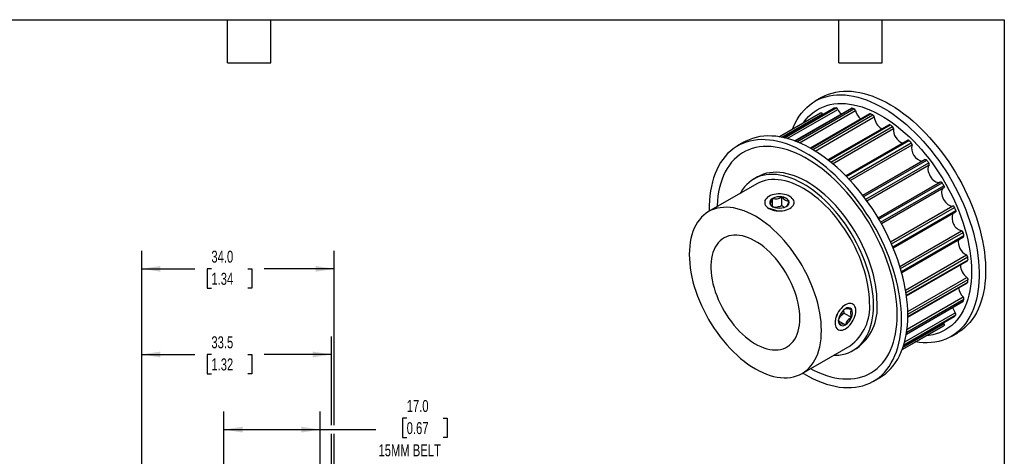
# Model space of a CAD drawing. Header units: millimetres. Extents: x 6 to 273, y 6 to 210.
# Tile 3 of 3: x 99 to 273, y 132 to 210. Entities that reach past the tile are written whole.
import ezdxf

# ---------------------------------------------------------------- set-up
doc = ezdxf.new("R2010")
doc.units = ezdxf.units.MM
doc.layers.add('DIMENSIONS', color=140, linetype='Continuous', lineweight=25)
doc.layers.add('TEXT', color=140, linetype='Continuous', lineweight=25)
doc.styles.add('SLDTEXTSTYLE0', font='TXT', dxfattribs={"width": 0.7})
doc.dimstyles.new('SLDDIMSTYLE1', dxfattribs={"dimtxt": 2.158008, "dimasz": 3.302, "dimexe": 0, "dimexo": 0.0625, "dimgap": 0.539502, "dimtad": 0, "dimtih": 1, "dimtoh": 1, "dimrnd": 1e-09, "dimzin": 4, "dimdsep": 46, "dimtxsty": 'SLDTEXTSTYLE0', "dimsah": 1, "dimcen": 0.09, "dimadec": 0, "dimazin": 1, "dimtfac": 1, "dimtofl": 0, "dimtmove": 0, "dimatfit": 3, "dimfxl": 0, "dimfrac": 2, "dimtolj": 1, "dimtzin": 12, "dimarcsym": 0})
doc.dimstyles.new('SLDDIMSTYLE3', dxfattribs={"dimtxt": 2.158008, "dimasz": 3.302, "dimexe": 0, "dimexo": 0.0625, "dimgap": 0.539502, "dimtad": 0, "dimtih": 1, "dimtoh": 1, "dimrnd": 1e-09, "dimzin": 12, "dimdsep": 46, "dimtxsty": 'SLDTEXTSTYLE0', "dimsah": 1, "dimcen": 0.09, "dimadec": 0, "dimazin": 3, "dimtfac": 1, "dimtofl": 0, "dimtmove": 0, "dimatfit": 3, "dimfxl": 0, "dimfrac": 2, "dimtolj": 1, "dimtzin": 12, "dimarcsym": 0})

# ---------------------------------------------------------------- blocks, each defined once
blk = doc.blocks.new('_D_3')
at = {"layer": 'DIMENSIONS'}
for p, q in [((135.23, 115.28), (135.23, 140.31)), ((152.23, 116.17), (152.23, 140.31)), ((167.52, 139.15), (166.8, 139.15)), ((166.8, 139.15), (166.8, 135.72)), ((173.94, 139.15), (174.66, 139.15)), ((174.66, 139.15), (174.66, 135.72)), ((135.23, 137.13), (152.23, 137.13)), ((152.23, 137.13), (162.06, 137.13)), ((166.8, 135.72), (167.52, 135.72)), ((174.66, 135.72), (173.94, 135.72))]:
    blk.add_line(p, q, dxfattribs=at)
for points in [[(135.23, 137.13), (138.53, 136.62), (138.53, 137.64)], [(152.23, 137.13), (148.93, 137.64), (148.93, 136.62)]]:
    blk.add_solid(points, dxfattribs=at)
at = {"layer": 'DIMENSIONS', "char_height": 2.117, "attachment_point": 1, "style": 'SLDTEXTSTYLE0'}
for s, insert in [('17.0', (167.52, 142.36)), ('0.67', (167.52, 138.45)), ('15MM BELT', (162.54, 134.53))]:
    blk.add_mtext(s, dxfattribs=dict(at, insert=insert))
blk = doc.blocks.new('_D_4')
at = {"layer": 'DIMENSIONS'}
for p, q in [((120.73, 110.17), (120.73, 153.58)), ((154.23, 137.89), (154.23, 153.58)), ((120.73, 150.4), (130.11, 150.4)), ((133.03, 150.4), (132.31, 150.4)), ((132.31, 150.4), (132.31, 146.97)), ((139.45, 150.4), (140.17, 150.4)), ((140.17, 150.4), (140.17, 146.97)), ((154.23, 150.4), (142.37, 150.4)), ((132.31, 146.97), (133.03, 146.97)), ((140.17, 146.97), (139.45, 146.97)), ((154.23, 117.67), (154.23, 136.37))]:
    blk.add_line(p, q, dxfattribs=at)
for points in [[(120.73, 150.4), (124.03, 149.89), (124.03, 150.91)], [(154.23, 150.4), (150.93, 150.91), (150.93, 149.89)]]:
    blk.add_solid(points, dxfattribs=at)
at = {"layer": 'DIMENSIONS', "char_height": 2.117, "attachment_point": 1, "style": 'SLDTEXTSTYLE0'}
for s, insert in [('33.5', (133.03, 153.61)), ('1.32', (133.03, 149.7))]:
    blk.add_mtext(s, dxfattribs=dict(at, insert=insert))
blk = doc.blocks.new('_D_5')
at = {"layer": 'DIMENSIONS'}
for p, q in [((120.73, 110.17), (120.73, 168.7)), ((154.73, 137.89), (154.73, 168.7)), ((120.73, 165.53), (130.11, 165.53)), ((133.03, 165.53), (132.31, 165.53)), ((132.31, 165.53), (132.31, 162.1)), ((139.45, 165.53), (140.17, 165.53)), ((140.17, 165.53), (140.17, 162.1)), ((154.73, 165.53), (142.37, 165.53)), ((132.31, 162.1), (133.03, 162.1)), ((140.17, 162.1), (139.45, 162.1)), ((154.73, 111.17), (154.73, 136.37))]:
    blk.add_line(p, q, dxfattribs=at)
for points in [[(120.73, 165.53), (124.03, 165.02), (124.03, 166.04)], [(154.73, 165.53), (151.43, 166.04), (151.43, 165.02)]]:
    blk.add_solid(points, dxfattribs=at)
at = {"layer": 'DIMENSIONS', "char_height": 2.117, "attachment_point": 1, "style": 'SLDTEXTSTYLE0'}
for s, insert in [('34.0', (133.03, 168.74)), ('1.34', (133.03, 164.83))]:
    blk.add_mtext(s, dxfattribs=dict(at, insert=insert))

msp = doc.modelspace()

# ---------------------------------------------------------------- linework, layer by layer
for p, q in [((240.779, 195.807), (239.647, 195.154)), ((240.508, 193.007), (233.319, 188.857)), ((233.322, 188.856), (240.655, 193.089)), ((242.986, 193.89), (234.032, 188.721)), ((234.041, 188.719), (243.02, 193.902)), ((234.228, 188.676), (243.371, 193.954)), ((234.732, 188.548), (243.663, 193.704)), ((246.02, 193.884), (236.046, 188.126)), ((236.08, 188.113), (246.097, 193.896)), ((236.385, 187.997), (246.488, 193.829)), ((236.856, 187.804), (246.756, 193.519)), ((233.786, 188.772), (240.955, 192.911)), ((249.315, 192.905), (238.809, 186.84)), ((238.873, 186.804), (249.438, 192.903)), ((239.238, 186.593), (249.849, 192.719)), ((239.651, 186.344), (250.081, 192.365)), ((240.955, 192.911), (241.041, 192.767)), ((252.704, 191.001), (241.913, 184.771)), ((242.006, 184.698), (252.875, 190.972)), ((242.391, 184.392), (253.286, 190.682)), ((242.739, 184.106), (253.47, 190.301)), ((227.058, 187.887), (225.927, 187.234)), ((256.019, 188.267), (245.076, 181.95)), ((245.196, 181.827), (256.237, 188.201)), ((245.572, 181.436), (256.627, 187.818)), ((245.852, 181.137), (256.754, 187.43)), ((259.093, 184.842), (248.083, 178.486)), ((248.224, 178.302), (259.354, 184.728)), ((248.568, 177.842), (259.704, 184.271)), ((248.779, 177.552), (259.767, 183.896)), ((229.461, 181.768), (228.824, 181.401)), ((250.759, 174.539), (261.77, 180.895)), ((229.324, 180.535), (220.839, 175.637)), ((250.91, 174.284), (262.07, 180.727)), ((251.203, 173.777), (262.363, 180.22)), ((251.348, 173.519), (262.358, 179.875)), ((231.492, 178.33), (231.317, 178.229)), ((232.106, 176.581), (232.106, 177.976)), ((233.779, 176.711), (233.779, 178.235)), ((252.968, 170.297), (263.955, 176.64)), ((253.113, 169.969), (264.249, 176.398)), ((253.339, 169.441), (264.469, 175.867)), ((253.428, 169.228), (264.438, 175.584)), ((254.608, 165.97), (265.51, 172.264)), ((254.727, 165.579), (265.782, 171.96)), ((254.879, 165.057), (265.919, 171.43)), ((254.925, 164.892), (265.868, 171.209)), ((255.624, 161.789), (266.355, 167.984)), ((255.697, 161.345), (266.592, 167.635)), ((255.77, 160.859), (266.639, 167.133)), ((255.786, 160.741), (266.578, 166.971)), ((256.017, 157.996), (266.448, 164.017)), ((256.027, 157.513), (266.639, 163.639)), ((256.026, 157.018), (266.532, 163.083)), ((256.027, 157.091), (266.592, 163.191)), ((255.816, 154.34), (265.919, 160.173)), ((255.884, 154.845), (265.785, 160.561)), ((255.758, 153.981), (265.733, 159.74)), ((255.764, 154.017), (265.782, 159.801)), ((244.666, 158.216), (244.739, 157.727)), ((244.739, 157.727), (246.059, 156.966)), ((255.266, 151.939), (264.221, 157.109)), ((255.269, 151.949), (264.249, 157.133)), ((255.326, 152.132), (264.469, 157.41)), ((255.467, 152.632), (264.398, 157.788)), ((243.789, 156.344), (244.998, 155.646)), ((244.823, 154.837), (244.999, 154.938)), ((255.027, 151.253), (262.216, 155.403)), ((255.028, 151.256), (262.363, 155.49)), ((255.187, 151.7), (262.358, 155.839)), ((262.277, 155.986), (262.358, 155.839)), ((263.645, 153.584), (264.777, 154.237)), ((237.338, 147.057), (245.823, 151.955)), ((246.323, 151.089), (246.959, 151.457)), ((249.925, 145.663), (251.056, 146.316))]:
    msp.add_line(p, q)
at = {"flags": 128}
for points in [[(240.779, 195.807), (240.848, 195.847), (241.422, 196.141), (242.021, 196.39), (242.644, 196.592), (243.288, 196.747), (243.953, 196.856), (244.637, 196.917), (245.338, 196.931), (246.056, 196.897), (246.788, 196.816), (247.534, 196.688), (248.29, 196.512), (249.056, 196.291), (249.831, 196.023), (250.612, 195.709), (251.397, 195.351), (252.186, 194.949), (252.975, 194.504), (253.765, 194.017), (254.552, 193.488), (255.335, 192.919), (256.113, 192.312), (256.883, 191.667), (257.645, 190.986), (258.396, 190.271), (259.135, 189.522), (259.86, 188.742), (260.57, 187.933), (261.263, 187.095), (261.938, 186.232), (262.592, 185.344), (263.226, 184.433), (263.837, 183.503), (264.424, 182.554), (264.985, 181.588), (265.521, 180.609), (266.028, 179.617), (266.507, 178.615), (266.956, 177.606), (267.375, 176.591), (267.762, 175.572), (268.116, 174.553), (268.438, 173.534), (268.725, 172.519), (268.978, 171.509), (269.195, 170.507), (269.377, 169.514), (269.524, 168.533), (269.634, 167.567), (269.707, 166.616), (269.744, 165.684), (269.744, 164.772), (269.707, 163.882), (269.634, 163.017), (269.524, 162.177), (269.377, 161.365), (269.195, 160.583), (268.978, 159.832), (268.725, 159.114), (268.438, 158.43), (268.116, 157.782), (267.762, 157.172), (267.375, 156.6), (266.956, 156.068), (266.507, 155.578), (266.028, 155.129), (265.521, 154.723), (264.985, 154.362), (264.777, 154.237)], [(235.676, 190.218), (235.839, 190.624), (236.143, 191.29), (236.481, 191.919), (236.852, 192.51), (237.255, 193.062), (237.689, 193.574), (238.153, 194.044), (238.646, 194.471), (239.168, 194.854), (239.716, 195.194), (240.291, 195.488), (240.89, 195.736), (241.512, 195.939), (242.157, 196.094), (242.821, 196.203), (243.505, 196.264), (244.207, 196.278), (244.925, 196.244), (245.657, 196.163), (246.402, 196.034), (247.159, 195.859), (247.925, 195.637), (248.699, 195.37), (249.48, 195.056), (250.266, 194.698), (251.054, 194.296), (251.844, 193.851), (252.633, 193.363), (253.42, 192.835), (254.204, 192.266), (254.981, 191.659), (255.752, 191.014), (256.514, 190.333), (257.265, 189.618), (258.004, 188.869), (258.729, 188.089), (259.439, 187.28), (260.132, 186.442), (260.806, 185.579), (261.461, 184.691), (262.095, 183.78), (262.705, 182.85), (263.292, 181.9), (263.854, 180.935), (264.389, 179.955), (264.897, 178.964), (265.376, 177.962), (265.825, 176.953), (266.244, 175.938), (266.631, 174.919), (266.985, 173.9), (267.306, 172.881), (267.594, 171.866), (267.846, 170.856), (268.064, 169.853), (268.246, 168.861), (268.392, 167.88), (268.502, 166.914), (268.576, 165.963), (268.612, 165.031), (268.612, 164.119), (268.576, 163.229), (268.502, 162.363), (268.392, 161.524), (268.246, 160.712), (268.064, 159.93), (267.846, 159.179), (267.594, 158.461), (267.306, 157.777), (266.985, 157.129), (266.631, 156.519), (266.244, 155.947), (265.825, 155.415), (265.376, 154.925), (264.897, 154.476), (264.389, 154.07), (263.854, 153.709), (263.292, 153.392), (262.705, 153.12), (262.095, 152.895), (261.461, 152.716), (260.806, 152.584), (260.132, 152.499), (259.439, 152.462), (258.729, 152.472), (258.004, 152.529), (257.385, 152.614)], [(237.553, 191.301), (237.648, 191.436), (238.054, 191.956), (238.491, 192.435), (238.958, 192.87), (239.453, 193.263), (239.977, 193.611), (240.527, 193.913), (241.103, 194.17), (241.702, 194.38), (242.324, 194.543), (242.967, 194.658), (243.63, 194.725), (244.311, 194.745), (245.008, 194.717), (245.72, 194.64), (246.446, 194.516), (247.183, 194.345), (247.929, 194.126), (248.684, 193.861), (249.444, 193.55), (250.21, 193.194), (250.978, 192.794), (251.747, 192.35), (252.515, 191.864), (253.28, 191.336), (254.041, 190.769), (254.795, 190.163), (255.542, 189.519), (256.279, 188.84), (257.004, 188.126), (257.716, 187.381), (258.413, 186.604), (259.094, 185.798), (259.757, 184.966), (260.4, 184.108), (261.022, 183.227), (261.622, 182.325), (262.197, 181.404), (262.747, 180.466), (263.271, 179.513), (263.767, 178.549), (264.234, 177.574), (264.67, 176.591), (265.076, 175.602), (265.45, 174.611), (265.79, 173.618), (266.098, 172.627), (266.37, 171.639), (266.608, 170.657), (266.81, 169.684), (266.976, 168.721), (267.105, 167.771), (267.198, 166.837), (267.254, 165.919), (267.272, 165.021), (267.254, 164.144), (267.198, 163.29), (267.105, 162.462), (266.976, 161.662), (266.81, 160.891), (266.608, 160.151), (266.37, 159.443), (266.098, 158.771), (265.79, 158.134), (265.45, 157.535), (265.076, 156.974), (264.67, 156.454), (264.234, 155.976), (263.767, 155.54), (263.271, 155.147), (262.747, 154.799), (262.197, 154.497), (261.622, 154.24), (261.022, 154.03), (260.4, 153.868), (259.757, 153.752), (259.261, 153.697)], [(240.655, 193.089), (240.687, 193.101), (240.724, 193.101), (240.764, 193.091), (240.806, 193.072), (240.847, 193.042), (240.887, 193.005), (240.923, 192.96), (240.955, 192.911)], [(242.986, 193.89), (242.988, 193.891), (243.02, 193.902)], [(254.896, 156.652), (254.878, 157.574), (254.823, 158.516), (254.731, 159.474), (254.603, 160.448), (254.439, 161.435), (254.239, 162.433), (254.004, 163.439), (253.734, 164.452), (253.429, 165.469), (253.091, 166.489), (252.72, 167.508), (252.318, 168.525), (251.884, 169.538), (251.419, 170.543), (250.926, 171.54), (250.404, 172.526), (249.856, 173.499), (249.281, 174.456), (248.682, 175.397), (248.06, 176.317), (247.416, 177.217), (246.751, 178.093), (246.067, 178.944), (245.365, 179.767), (244.648, 180.562), (243.915, 181.327), (243.17, 182.059), (242.413, 182.757), (241.647, 183.42), (240.873, 184.047), (240.092, 184.635), (239.307, 185.183), (238.518, 185.692), (237.728, 186.158), (236.939, 186.582), (236.152, 186.962), (235.369, 187.298), (234.591, 187.589), (233.82, 187.833), (233.059, 188.032), (232.307, 188.184), (231.569, 188.288), (230.843, 188.346), (230.133, 188.356), (229.441, 188.318), (228.766, 188.234), (228.111, 188.102), (227.478, 187.923), (226.867, 187.697), (226.28, 187.426), (225.718, 187.109), (225.183, 186.747), (224.675, 186.342), (224.196, 185.893), (223.747, 185.402), (223.329, 184.871), (222.942, 184.299), (222.587, 183.688), (222.266, 183.041), (221.979, 182.357), (221.726, 181.639), (221.508, 180.888), (221.326, 180.106), (221.18, 179.294), (221.07, 178.454), (220.997, 177.589), (220.96, 176.699), (220.96, 175.787), (220.962, 175.707)], [(256.028, 157.305), (256.009, 158.227), (255.954, 159.169), (255.863, 160.127), (255.734, 161.101), (255.57, 162.088), (255.37, 163.086), (255.135, 164.092), (254.865, 165.105), (254.561, 166.122), (254.223, 167.142), (253.852, 168.161), (253.449, 169.178), (253.015, 170.191), (252.551, 171.196), (252.057, 172.193), (251.536, 173.179), (250.987, 174.152), (250.413, 175.11), (249.814, 176.05), (249.191, 176.97), (248.547, 177.87), (247.882, 178.746), (247.198, 179.597), (246.497, 180.421), (245.779, 181.215), (245.047, 181.98), (244.301, 182.712), (243.545, 183.41), (242.778, 184.073), (242.004, 184.7), (241.223, 185.288), (240.438, 185.837), (239.649, 186.345), (238.86, 186.811), (238.07, 187.235), (237.283, 187.615), (236.5, 187.951), (235.722, 188.242), (234.952, 188.487), (234.19, 188.685), (233.439, 188.837), (232.7, 188.942), (231.975, 188.999), (231.265, 189.009), (230.572, 188.972), (229.897, 188.887), (229.243, 188.755), (228.609, 188.576), (227.998, 188.35), (227.411, 188.079), (227.058, 187.887)], [(254.12, 157.428), (254.101, 158.326), (254.046, 159.244), (253.953, 160.179), (253.824, 161.129), (253.658, 162.092), (253.456, 163.065), (253.218, 164.046), (252.945, 165.034), (252.638, 166.025), (252.298, 167.018), (251.924, 168.01), (251.518, 168.998), (251.081, 169.981), (250.615, 170.956), (250.119, 171.921), (249.595, 172.873), (249.045, 173.811), (248.469, 174.732), (247.87, 175.634), (247.248, 176.515), (246.605, 177.373), (245.942, 178.206), (245.261, 179.011), (244.564, 179.788), (243.852, 180.534), (243.126, 181.247), (242.39, 181.927), (241.643, 182.57), (240.889, 183.176), (240.128, 183.744), (239.362, 184.271), (238.594, 184.757), (237.826, 185.201), (237.058, 185.602), (236.292, 185.958), (235.531, 186.269), (234.777, 186.534), (234.03, 186.752), (233.294, 186.924), (232.568, 187.048), (231.856, 187.124), (231.159, 187.152), (230.478, 187.133), (229.815, 187.065), (229.172, 186.95), (228.55, 186.787), (227.951, 186.577), (227.375, 186.321), (226.825, 186.018), (226.301, 185.67), (225.805, 185.278), (225.339, 184.842), (224.902, 184.363), (224.496, 183.843), (224.122, 183.283), (223.782, 182.684), (223.475, 182.047), (223.202, 181.374), (222.964, 180.667), (222.762, 179.927), (222.597, 179.156), (222.467, 178.355), (222.374, 177.527), (222.319, 176.674), (222.312, 176.487)], [(259.093, 184.842), (259.118, 184.852), (259.154, 184.856), (259.193, 184.849), (259.234, 184.832), (259.276, 184.805), (259.316, 184.77), (259.354, 184.728)], [(250.584, 159.469), (250.566, 160.26), (250.511, 161.07), (250.419, 161.896), (250.29, 162.737), (250.126, 163.589), (249.925, 164.45), (249.69, 165.318), (249.421, 166.189), (249.118, 167.062), (248.783, 167.933), (248.416, 168.801), (248.019, 169.662), (247.592, 170.514), (247.137, 171.354), (246.656, 172.18), (246.15, 172.989), (245.62, 173.78), (245.067, 174.549), (244.495, 175.294), (243.903, 176.013), (243.295, 176.705), (242.671, 177.366), (242.034, 177.995), (241.386, 178.59), (240.728, 179.15), (240.062, 179.672), (239.391, 180.155), (238.717, 180.597), (238.041, 180.998), (237.366, 181.356), (236.693, 181.67), (236.024, 181.939), (235.362, 182.162), (234.709, 182.339), (234.066, 182.469), (233.436, 182.552), (232.819, 182.587), (232.219, 182.574), (231.637, 182.514), (231.074, 182.406), (230.533, 182.251), (230.014, 182.05), (229.52, 181.802), (229.461, 181.768)], [(259.767, 183.896), (259.662, 183.729), (259.592, 183.524), (259.56, 183.288), (259.567, 183.027), (259.612, 182.749), (259.695, 182.462), (259.811, 182.175), (259.959, 181.897), (260.133, 181.636), (260.329, 181.4), (260.54, 181.195), (260.76, 181.029), (260.983, 180.905), (261.202, 180.829), (261.41, 180.801), (261.601, 180.823), (261.741, 180.878)], [(249.948, 159.102), (249.93, 159.893), (249.874, 160.703), (249.782, 161.529), (249.654, 162.37), (249.489, 163.222), (249.289, 164.083), (249.054, 164.95), (248.785, 165.822), (248.482, 166.695), (248.147, 167.566), (247.78, 168.434), (247.382, 169.294), (246.956, 170.146), (246.501, 170.986), (246.02, 171.813), (245.513, 172.622), (244.983, 173.412), (244.431, 174.181), (243.858, 174.927), (243.267, 175.646), (242.658, 176.337), (242.034, 176.999), (241.398, 177.628), (240.749, 178.223), (240.091, 178.782), (239.426, 179.304), (238.755, 179.787), (238.081, 180.23), (237.405, 180.631), (236.729, 180.989), (236.056, 181.303), (235.388, 181.572), (234.726, 181.795), (234.073, 181.972), (233.43, 182.102), (232.799, 182.184), (232.183, 182.219), (231.583, 182.207), (231, 182.146), (230.438, 182.039), (229.896, 181.884), (229.378, 181.682), (228.884, 181.435), (228.415, 181.142), (227.975, 180.804), (227.563, 180.424), (227.18, 180), (226.829, 179.536), (226.51, 179.032), (226.409, 178.852)], [(249.241, 159.51), (249.223, 160.276), (249.168, 161.061), (249.076, 161.862), (248.948, 162.677), (248.785, 163.503), (248.586, 164.338), (248.353, 165.178), (248.085, 166.022), (247.785, 166.867), (247.453, 167.71), (247.089, 168.548), (246.695, 169.379), (246.273, 170.201), (245.824, 171.009), (245.348, 171.803), (244.848, 172.579), (244.325, 173.336), (243.781, 174.07), (243.217, 174.779), (242.636, 175.461), (242.038, 176.115), (241.427, 176.737), (240.804, 177.327), (240.17, 177.882), (239.528, 178.399), (238.88, 178.879), (238.228, 179.319), (237.574, 179.718), (236.919, 180.075), (236.267, 180.387), (235.619, 180.656), (234.977, 180.879), (234.344, 181.056), (233.72, 181.187), (233.109, 181.27), (232.511, 181.306), (231.93, 181.295), (231.366, 181.236), (230.822, 181.131), (230.299, 180.978), (229.799, 180.779), (229.324, 180.535)], [(261.77, 180.895), (261.801, 180.908), (261.838, 180.91), (261.877, 180.902), (261.919, 180.883), (261.96, 180.855), (262, 180.819), (262.037, 180.775), (262.07, 180.727)], [(262.33, 179.859), (262.212, 179.765), (262.097, 179.611), (262.017, 179.417), (261.974, 179.189), (261.97, 178.934), (262.004, 178.66), (262.075, 178.375), (262.182, 178.087), (262.321, 177.806), (262.488, 177.539), (262.678, 177.295), (262.885, 177.08), (263.103, 176.902), (263.326, 176.766), (263.547, 176.675), (263.759, 176.633), (263.955, 176.64)], [(262.363, 180.22), (262.389, 180.167), (262.408, 180.113), (262.419, 180.06), (262.423, 180.01), (262.418, 179.965), (262.405, 179.927), (262.385, 179.897), (262.358, 179.875)], [(231.492, 176.208), (231.773, 176.067), (232.085, 175.951), (232.422, 175.863), (232.778, 175.802), (233.145, 175.772), (233.516, 175.772), (233.884, 175.802), (234.24, 175.863), (234.577, 175.951), (234.889, 176.067), (235.169, 176.208), (235.412, 176.369), (235.613, 176.55), (235.767, 176.744), (235.872, 176.95), (235.924, 177.162), (235.924, 177.376), (235.872, 177.588), (235.767, 177.793), (235.613, 177.988), (235.412, 178.168), (235.169, 178.33), (234.889, 178.47), (234.577, 178.586), (234.24, 178.675), (233.884, 178.735), (233.516, 178.766), (233.145, 178.766), (232.778, 178.735), (232.422, 178.675), (232.085, 178.586), (231.773, 178.47), (231.492, 178.33), (231.25, 178.168), (231.049, 177.988), (230.895, 177.793), (230.79, 177.588), (230.738, 177.376), (230.738, 177.162), (230.79, 176.95), (230.895, 176.744), (231.049, 176.55), (231.25, 176.369), (231.492, 176.208)], [(240.756, 154.611), (240.737, 155.377), (240.682, 156.162), (240.591, 156.963), (240.463, 157.778), (240.3, 158.604), (240.101, 159.439), (239.867, 160.28), (239.6, 161.124), (239.3, 161.969), (238.967, 162.812), (238.604, 163.65), (238.21, 164.481), (237.788, 165.302), (237.338, 166.111), (236.863, 166.905), (236.363, 167.681), (235.84, 168.437), (235.296, 169.171), (234.732, 169.88), (234.151, 170.563), (233.553, 171.217), (232.942, 171.839), (232.318, 172.428), (231.685, 172.983), (231.043, 173.501), (230.395, 173.981), (229.743, 174.421), (229.088, 174.82), (228.434, 175.176), (227.782, 175.489), (227.134, 175.757), (226.492, 175.981), (225.858, 176.158), (225.235, 176.288), (224.623, 176.372), (224.026, 176.408), (223.445, 176.397), (222.881, 176.338), (222.337, 176.232), (221.814, 176.08), (221.314, 175.881), (220.838, 175.636), (220.389, 175.347), (219.966, 175.013), (219.573, 174.636), (219.209, 174.218), (218.877, 173.759), (218.576, 173.261), (218.309, 172.725), (218.076, 172.154), (217.877, 171.549), (217.714, 170.911), (217.586, 170.244), (217.494, 169.548), (217.439, 168.827), (217.421, 168.082), (217.439, 167.316), (217.494, 166.531), (217.586, 165.73), (217.714, 164.915), (217.877, 164.089), (218.076, 163.254), (218.309, 162.413), (218.576, 161.569), (218.877, 160.725), (219.209, 159.882), (219.573, 159.043), (219.966, 158.212), (220.389, 157.391), (220.838, 156.583), (221.314, 155.789), (221.814, 155.013), (222.337, 154.256), (222.881, 153.522), (223.445, 152.813), (224.026, 152.13), (224.623, 151.477), (225.235, 150.854), (225.858, 150.265), (226.492, 149.71), (227.134, 149.192), (227.782, 148.713), (228.434, 148.273), (229.088, 147.874), (229.743, 147.517), (230.395, 147.204), (231.043, 146.936), (231.685, 146.713), (232.318, 146.536), (232.942, 146.405), (233.553, 146.322), (234.151, 146.286), (234.732, 146.297), (235.296, 146.355), (235.84, 146.461), (236.363, 146.614), (236.863, 146.813), (237.338, 147.057), (237.788, 147.347), (238.21, 147.681), (238.604, 148.057), (238.967, 148.476), (239.3, 148.935), (239.6, 149.433), (239.867, 149.968), (240.101, 150.539), (240.3, 151.145), (240.463, 151.782), (240.591, 152.45), (240.682, 153.145), (240.737, 153.866), (240.756, 154.611)], [(264.469, 175.867), (264.488, 175.813), (264.498, 175.76), (264.5, 175.711), (264.494, 175.667), (264.481, 175.629), (264.459, 175.6), (264.438, 175.584)], [(236.946, 156.811), (236.927, 157.447), (236.871, 158.103), (236.778, 158.774), (236.648, 159.457), (236.482, 160.149), (236.281, 160.847), (236.046, 161.547), (235.777, 162.246), (235.477, 162.941), (235.146, 163.629), (234.787, 164.305), (234.4, 164.967), (233.988, 165.613), (233.552, 166.237), (233.095, 166.839), (232.619, 167.414), (232.127, 167.961), (231.619, 168.476), (231.1, 168.957), (230.571, 169.401), (230.035, 169.808), (229.495, 170.174), (228.953, 170.497), (228.411, 170.778), (227.873, 171.013), (227.34, 171.202), (226.815, 171.345), (226.302, 171.439), (225.802, 171.486), (225.317, 171.484), (224.851, 171.434), (224.404, 171.336), (223.98, 171.19), (223.58, 170.998), (223.207, 170.759), (222.861, 170.476), (222.545, 170.149), (222.261, 169.78), (222.009, 169.371), (221.79, 168.923), (221.607, 168.44), (221.459, 167.923), (221.347, 167.374), (221.273, 166.797), (221.235, 166.193), (221.235, 165.567), (221.273, 164.92), (221.347, 164.257), (221.459, 163.58), (221.607, 162.892), (221.79, 162.196), (222.009, 161.497), (222.261, 160.797), (222.545, 160.099), (222.861, 159.407), (223.207, 158.725), (223.58, 158.055), (223.98, 157.401), (224.404, 156.766), (224.851, 156.152), (225.317, 155.563), (225.802, 155.002), (226.302, 154.471), (226.815, 153.973), (227.34, 153.51), (227.873, 153.084), (228.411, 152.698), (228.953, 152.353), (229.495, 152.05), (230.035, 151.792), (230.571, 151.58), (231.1, 151.414), (231.619, 151.295), (232.127, 151.225), (232.619, 151.202), (233.095, 151.228), (233.552, 151.302), (233.988, 151.424), (234.4, 151.594), (234.787, 151.809), (235.146, 152.07), (235.477, 152.376), (235.777, 152.724), (236.046, 153.113), (236.281, 153.542), (236.482, 154.007), (236.648, 154.508), (236.778, 155.041), (236.871, 155.605), (236.927, 156.195), (236.946, 156.811)], [(242.907, 150.272), (243.267, 150.271), (243.858, 150.308), (244.431, 150.392), (244.983, 150.523), (245.513, 150.701), (246.02, 150.926), (246.501, 151.196), (246.956, 151.512), (247.382, 151.871), (247.78, 152.273), (248.147, 152.717), (248.482, 153.201), (248.785, 153.724), (249.054, 154.285), (249.289, 154.881), (249.489, 155.511), (249.654, 156.173), (249.782, 156.866), (249.874, 157.586), (249.93, 158.332), (249.948, 159.102)], [(243.16, 155.999), (243.178, 155.708), (243.234, 155.444), (243.326, 155.213), (243.452, 155.02), (243.609, 154.868), (243.794, 154.761), (244.004, 154.701), (244.235, 154.689), (244.48, 154.725), (244.737, 154.808), (244.998, 154.938), (245.26, 155.11), (245.516, 155.323), (245.762, 155.57), (245.992, 155.848), (246.202, 156.151), (246.388, 156.472), (246.545, 156.806), (246.671, 157.144), (246.762, 157.481), (246.818, 157.809), (246.837, 158.122), (246.818, 158.413), (246.762, 158.677), (246.671, 158.908), (246.545, 159.101), (246.388, 159.253), (246.202, 159.36), (245.992, 159.42), (245.762, 159.433), (245.516, 159.397), (245.26, 159.313), (244.998, 159.184), (244.737, 159.011), (244.48, 158.799), (244.235, 158.551), (244.004, 158.273), (243.794, 157.97), (243.609, 157.649), (243.452, 157.315), (243.326, 156.977), (243.234, 156.64), (243.178, 156.312), (243.16, 155.999)], [(237.46, 147.128), (237.728, 146.967), (238.518, 146.522), (239.307, 146.119), (240.092, 145.761), (240.873, 145.448), (241.647, 145.18), (242.413, 144.958), (243.17, 144.783), (243.915, 144.655), (244.648, 144.574), (245.365, 144.54), (246.067, 144.554), (246.751, 144.615), (247.416, 144.723), (248.06, 144.879), (248.682, 145.081), (249.281, 145.33), (249.856, 145.624), (250.404, 145.963), (250.926, 146.347), (251.419, 146.774), (251.884, 147.244), (252.318, 147.755), (252.72, 148.307), (253.091, 148.899), (253.429, 149.528), (253.734, 150.194), (254.004, 150.895), (254.239, 151.629), (254.439, 152.396), (254.603, 153.194), (254.731, 154.02), (254.823, 154.872), (254.878, 155.75), (254.896, 156.652)], [(238.81, 147.907), (239.362, 147.623), (240.128, 147.267), (240.889, 146.956), (241.643, 146.691), (242.39, 146.473), (243.126, 146.301), (243.852, 146.177), (244.564, 146.101), (245.261, 146.073), (245.942, 146.092), (246.605, 146.16), (247.248, 146.275), (247.87, 146.438), (248.469, 146.648), (249.045, 146.904), (249.595, 147.207), (250.119, 147.555), (250.615, 147.947), (251.081, 148.383), (251.518, 148.862), (251.924, 149.382), (252.298, 149.942), (252.638, 150.541), (252.945, 151.178), (253.218, 151.851), (253.456, 152.558), (253.658, 153.298), (253.824, 154.069), (253.953, 154.87), (254.046, 155.698), (254.101, 156.551), (254.12, 157.428)], [(251.056, 146.316), (251.536, 146.616), (252.057, 147), (252.551, 147.427), (253.015, 147.897), (253.449, 148.409), (253.852, 148.96), (254.223, 149.552), (254.561, 150.181), (254.865, 150.847), (255.135, 151.548), (255.37, 152.283), (255.57, 153.049), (255.734, 153.847), (255.863, 154.673), (255.954, 155.526), (256.009, 156.404), (256.028, 157.305)], [(264.249, 157.133), (264.223, 157.11), (264.221, 157.109)], [(262.358, 155.839), (262.385, 155.787), (262.405, 155.733), (262.418, 155.68), (262.423, 155.63), (262.419, 155.584), (262.408, 155.544), (262.389, 155.513), (262.363, 155.49)]]:
    msp.add_lwpolyline(points, dxfattribs=at)
for centre, radius, start, end in [((244.127, 186.738), 7.239, 118.6677, 119.99726), ((244.418, 185.682), 8.338, 97.21809, 99.65265), ((243.328, 193.609), 0.348, 15.79987, 82.89819), ((246.525, 194.857), 3.086, 201.94617, 221.02231), ((246.075, 193.785), 0.114, 78.92169, 119.16221), ((244.298, 182.35), 11.686, 79.20083, 81.1448), ((246.347, 193.436), 0.417, 11.45158, 70.35468), ((249.601, 194.222), 2.93, 193.88324, 229.8952), ((249.375, 192.786), 0.133, 61.78614, 116.88224), ((242.644, 177.16), 17.147, 65.15415, 66.65964), ((249.627, 192.321), 0.457, 5.6179, 60.85361), ((252.854, 192.639), 2.786, 185.64534, 238.84599), ((252.767, 190.85), 0.163, 48.55301, 112.76243), ((239.236, 171.256), 23.974, 54.12246, 55.3265), ((253.017, 190.317), 0.454, 358.04894, 53.53188), ((256.045, 190.143), 2.58, 176.49023, 248.65166), ((256.083, 188.085), 0.193, 36.84753, 109.1695), ((234.897, 166.066), 30.746, 45.0291, 46.0491), ((256.353, 187.514), 0.41, 348.21152, 47.9001), ((258.981, 186.836), 2.305, 165.07107, 260.68391), ((231.169, 162.732), 35.752, 37.04626, 37.96868), ((259.46, 184.037), 0.338, 335.19087, 43.73282), ((229.655, 161.674), 37.599, 29.55402, 30.44598), ((232.376, 177.264), 0.761, 110.74208, 199.461), ((233.328, 175.614), 2.659, 80.2289, 117.35717), ((233.685, 176.656), 1.581, 33.43888, 86.5665), ((234.286, 177.274), 0.761, 290.74208, 19.461), ((232.977, 177.881), 1.581, 213.43888, 266.5665), ((233.334, 178.923), 2.659, 260.2289, 297.35717), ((263.925, 176.304), 0.338, 16.26432, 84.81463), ((231.326, 162.455), 35.755, 22.03152, 22.9539), ((266.143, 174.507), 2.331, 159.99557, 254.23826), ((265.382, 171.875), 0.41, 12.09806, 71.79125), ((267.506, 170.293), 2.58, 171.33622, 243.51068), ((236.075, 164.016), 30.751, 13.95172, 14.97163), ((265.742, 171.355), 0.193, 310.82931, 23.15329), ((266.142, 167.584), 0.454, 6.4674, 61.9519), ((266.484, 167.099), 0.158, 306.14495, 12.54067), ((242.74, 165.179), 23.979, 4.67547, 5.87934), ((268.08, 166.286), 2.795, 181.23057, 234.26685), ((266.182, 163.646), 0.457, 359.14702, 54.38154), ((249.557, 165.179), 17.151, 353.34419, 354.84941), ((267.847, 162.689), 2.963, 190.30033, 225.90992), ((266.459, 163.195), 0.133, 303.11528, 358.21893), ((254.879, 164.016), 11.689, 338.86172, 340.80533), ((265.509, 160.248), 0.417, 349.6478, 48.54671), ((246.432, 156.236), 2.658, 122.63797, 159.77289), ((245.48, 157.885), 0.762, 40.5328, 129.24817), ((240.965, 158.704), 8.315, 305.75062, 5.56156), ((244.645, 157.673), 1.581, 333.43643, 26.56357), ((241.767, 158.632), 8.857, 305.89095, 5.42123), ((266.828, 159.69), 3.086, 198.96626, 218.05388), ((265.675, 159.837), 0.114, 300.83389, 341.08621), ((245.352, 156.448), 1.581, 153.43643, 206.56357), ((243.565, 157.885), 2.658, 302.63797, 339.77289), ((257.827, 162.454), 8.34, 320.3568, 322.79105), ((264.149, 157.546), 0.348, 337.1069, 44.1974), ((244.516, 156.236), 0.762, 220.5328, 309.24817), ((258.597, 161.672), 7.238, 299.99735, 301.34306)]:
    msp.add_arc(centre, radius, start, end)
for points, knots in [([(231.658, 177.01), (231.693, 177.03), (231.729, 177.06), (231.803, 177.153), (231.842, 177.218), (231.96, 177.47), (232.036, 177.713), (232.106, 177.976)], [0, 0, 0, 0, 0.25, 0.25, 0.5, 0.5, 1, 1, 1, 1]), ([(232.106, 177.976), (232.237, 177.941), (232.371, 177.915), (232.648, 177.89), (232.794, 177.893), (233.232, 177.96), (233.516, 178.083), (233.779, 178.235)], [0, 0, 0, 0, 0.25, 0.25, 0.5, 0.5, 1, 1, 1, 1]), ([(233.779, 178.235), (233.874, 178.125), (233.974, 178.019), (234.179, 177.834), (234.284, 177.754), (234.5, 177.629), (234.604, 177.588), (234.81, 177.537), (234.909, 177.528), (235.004, 177.528)], [0, 0, 0, 0, 0.25, 0.25, 0.5, 0.5, 0.75, 0.75, 1, 1, 1, 1]), ([(235.004, 177.528), (234.969, 177.397), (234.933, 177.273), (234.859, 177.046), (234.82, 176.942), (234.702, 176.688), (234.626, 176.602), (234.556, 176.562)], [0, 0, 0, 0, 0.25, 0.25, 0.5, 0.5, 1, 1, 1, 1]), ([(232.897, 175.798), (232.77, 175.821), (232.505, 175.869), (232.129, 175.986), (231.806, 176.114), (231.637, 176.211), (231.568, 176.251)], [0, 0, 0, 0, 0.2555036, 0.5324952, 0.8094736, 1, 1, 1, 1]), ([(232.27, 176.468), (232.267, 176.47), (232.193, 176.505), (232.044, 176.621), (231.842, 176.803), (231.717, 176.944), (231.658, 177.01)], [0, 0, 0, 0, 0.0157276, 0.3498034, 0.6954173, 1, 1, 1, 1]), ([(232.366, 176.443), (232.425, 176.44), (232.633, 176.429), (232.98, 176.47), (233.396, 176.567), (233.651, 176.663), (233.779, 176.711)], [0, 0, 0, 0, 0.12793216, 0.4484487, 0.72169614, 1, 1, 1, 1]), ([(233.779, 176.711), (233.823, 176.671), (233.948, 176.558), (234.077, 176.464), (234.16, 176.402)], [0, 0, 0, 0, 0.3534183, 1, 1, 1, 1]), ([(244.998, 158.475), (245.033, 158.495), (245.077, 158.511), (245.195, 158.529), (245.27, 158.53), (245.547, 158.506), (245.796, 158.45), (246.059, 158.38)], [0, 0, 0, 0, 0.25, 0.25, 0.5, 0.5, 1, 1, 1, 1]), ([(246.059, 158.38), (246.011, 158.298), (245.97, 158.206), (245.912, 158.004), (245.895, 157.892), (245.895, 157.643), (245.911, 157.512), (245.97, 157.242), (246.012, 157.102), (246.059, 156.966)], [0, 0, 0, 0, 0.25, 0.25, 0.5, 0.5, 0.75, 0.75, 1, 1, 1, 1]), ([(243.23, 156.04), (243.235, 156.157), (243.243, 156.392), (243.308, 156.775), (243.405, 157.15), (243.498, 157.392), (243.541, 157.505)], [0, 0, 0, 0, 0.2587058, 0.5174199, 0.7760358, 1, 1, 1, 1]), ([(243.938, 155.741), (243.905, 155.841), (243.844, 156.029), (243.785, 156.302), (243.778, 156.463), (243.774, 156.542)], [0, 0, 0, 0, 0.3621753, 0.6843655, 1, 1, 1, 1]), ([(244.739, 157.727), (244.62, 157.629), (244.378, 157.429), (244.084, 157.097), (243.895, 156.828), (243.819, 156.676), (243.799, 156.638)], [0, 0, 0, 0, 0.3138931, 0.6345902, 0.9079916, 1, 1, 1, 1]), ([(246.059, 156.966), (245.928, 156.89), (245.803, 156.808), (245.569, 156.623), (245.459, 156.518), (245.181, 156.173), (245.069, 155.909), (244.998, 155.646)], [0, 0, 0, 0, 0.25, 0.25, 0.5, 0.5, 1, 1, 1, 1]), ([(244.998, 155.646), (244.868, 155.681), (244.742, 155.712), (244.508, 155.762), (244.399, 155.78), (244.12, 155.805), (244.008, 155.782), (243.938, 155.741)], [0, 0, 0, 0, 0.25, 0.25, 0.5, 0.5, 1, 1, 1, 1])]:
    msp.add_open_spline(points, degree=3, knots=knots)
at = {"layer": 'TEXT'}
for p, q in [((6.35, 209.55), (273.05, 209.55)), ((135.89, 201.93), (135.89, 209.55)), ((143.51, 201.93), (143.51, 209.55)), ((243.84, 201.93), (243.84, 209.55)), ((251.46, 201.93), (251.46, 209.55)), ((273.05, 209.55), (273.05, 6.35)), ((135.89, 201.93), (143.51, 201.93)), ((243.84, 201.93), (251.46, 201.93))]:
    msp.add_line(p, q, dxfattribs=at)

# ---------------------------------------------------------------- dimensions: what is measured, and where the dimension line sits
at = {"layer": 'DIMENSIONS'}
for base, p1, dimstyle, picture, middle in [((120.73, 165.529), (154.73, 109.901), 'SLDDIMSTYLE1', '_D_5', (136.24, 165.529)), ((120.73, 150.401), (154.232, 116.401), 'SLDDIMSTYLE3', '_D_4', (136.24, 150.401))]:
    dim = msp.add_linear_dim(base=base, p1=p1, p2=(120.73, 108.901), dimstyle=dimstyle, dxfattribs=at)
    dim.commit()
    dim.dimension.update_dxf_attribs({"geometry": picture, "text_midpoint": middle, "dimtype": 160})
dim = msp.add_linear_dim(base=(152.23, 137.13), p1=(135.23, 114.006), p2=(152.23, 114.901), text='<>\\P15MM BELT', dimstyle='SLDDIMSTYLE1', dxfattribs=at)
dim.commit()
dim.dimension.update_dxf_attribs({"geometry": '_D_3', "text_midpoint": (170.73, 137.13), "dimtype": 160})

doc.saveas('drawing.dxf')
